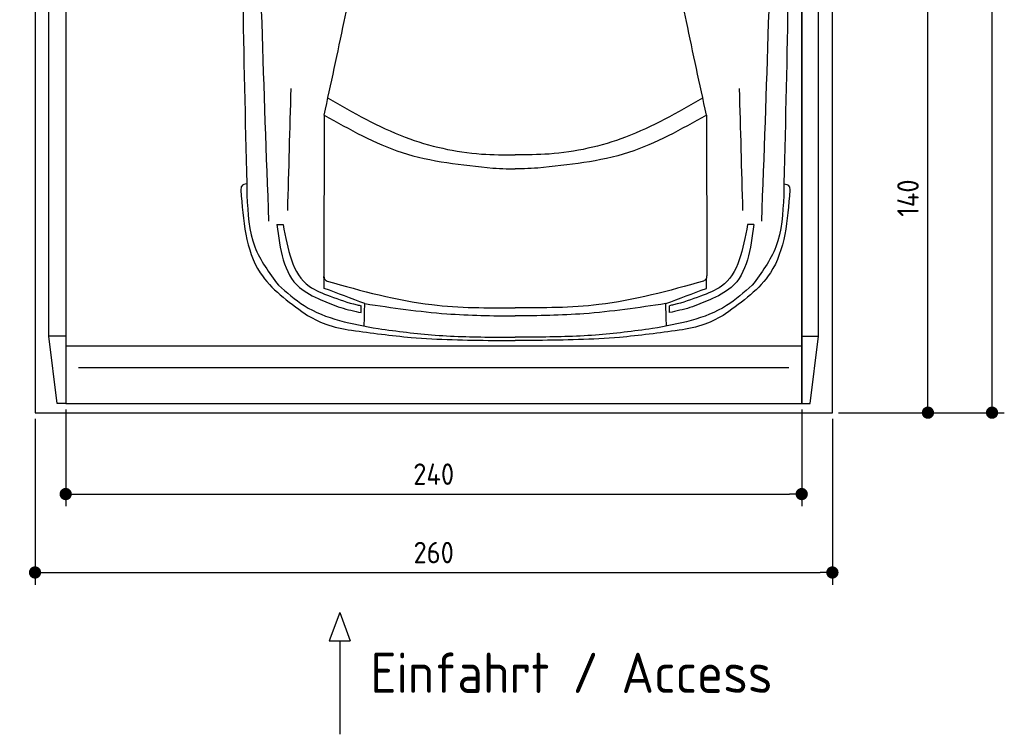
# Model space of a CAD drawing. Header units: millimetres. Extents: x -20 to 3211, y -1049 to 5673.
# Tile 1 of 4: x 0 to 3211, y -1049 to 1282. Entities that reach past the tile are written whole.
import ezdxf

# ---------------------------------------------------------------- set-up
doc = ezdxf.new("R2010")
doc.units = ezdxf.units.MM
for name, color, linetype in [('4', 3, 'Continuous'), ('5', 3, 'Continuous'), ('car', 1, 'Continuous')]:
    doc.layers.add(name, color=color, linetype=linetype)
doc.styles.get("Standard").update_dxf_attribs({"font": 'ISOCP.SHX'})
doc.dimstyles.new('GEN-ISO', dxfattribs={"dimscale": 20, "dimtxt": 3.5, "dimasz": 2, "dimexe": 2, "dimexo": 1, "dimgap": 1.5, "dimtad": 1, "dimdec": 1, "dimdsep": 46, "dimtxsty": 'STANDARD', "dimblk": 'PUNKT', "dimcen": 2, "dimclrd": 256, "dimclre": 256, "dimclrt": 2, "dimadec": 0, "dimazin": 0, "dimtp": 0.1, "dimtm": 0.1, "dimtfac": 0.71, "dimtdec": 1, "dimtmove": 2, "dimatfit": 3, "dimldrblk": 'PUNKT', "dimfxl": 1, "dimtolj": 1, "dimarcsym": 0})

# ---------------------------------------------------------------- blocks, each defined once
blk = doc.blocks.new('PUNKT')
at = {"layer": '4', "color": 0, "linetype": 'ByBlock'}
blk.add_line((-0.5, 0), (-1, 0), dxfattribs=at)
at = {"layer": '4', "color": 0, "linetype": 'ByBlock', "const_width": 0.5}
blk.add_lwpolyline([(-0.25, 0, 1), (0.25, 0, 1)], format="xyb", close=True, dxfattribs=at)
blk = doc.blocks.new('*D3')
at = {"layer": '5', "lineweight": -2}
for p, q in [((2720, 5300), (3210.6, 5300)), ((3170.6, 40), (3170.6, 5260)), ((2670, 0), (3210.6, 0))]:
    blk.add_line(p, q, dxfattribs=at)
at = {"layer": 'DEFPOINTS', "color": 0}
for p in [(2700, 5300), (3170.6, 5300), (2650, 0)]:
    blk.add_point(p, dxfattribs=at)
at = {"layer": '5', "lineweight": -2, "xscale": 40, "yscale": 40, "zscale": 40}
for p, rotation in [((3170.6, 5300), 90), ((3170.6, 0), 270)]:
    blk.add_blockref('PUNKT', p, dxfattribs=dict(at, rotation=rotation))
at = {"layer": '5', "color": 2, "insert": (3105.6, 2650), "char_height": 70, "attachment_point": 5, "rotation": 90}
blk.add_mtext('\\A1;530', dxfattribs=at)
blk = doc.blocks.new('*D4')
at = {"layer": '5', "lineweight": -2}
for p, q in [((50, -20), (50, -561.3)), ((2650, -20), (2650, -561.3)), ((90, -521.3), (2610, -521.3))]:
    blk.add_line(p, q, dxfattribs=at)
at = {"layer": 'DEFPOINTS', "color": 0}
for p in [(50, 0), (2650, 0), (2650, -521.3)]:
    blk.add_point(p, dxfattribs=at)
at = {"layer": '5', "lineweight": -2, "xscale": 40, "yscale": 40, "zscale": 40, "rotation": 180}
blk.add_blockref('PUNKT', (50, -521.3), dxfattribs=at)
at = {"layer": '5', "lineweight": -2, "xscale": 40, "yscale": 40, "zscale": 40}
blk.add_blockref('PUNKT', (2650, -521.3), dxfattribs=at)
at = {"layer": '5', "color": 2, "insert": (1350, -456.3), "char_height": 70, "attachment_point": 5}
blk.add_mtext('260', dxfattribs=at)
blk = doc.blocks.new('*D5')
at = {"layer": '5', "lineweight": -2}
for p, q in [((150, 10), (150, -305.5)), ((2550, 10), (2550, -305.5)), ((190, -265.5), (2510, -265.5))]:
    blk.add_line(p, q, dxfattribs=at)
at = {"layer": 'DEFPOINTS', "color": 0}
for p in [(150, 30), (2550, 30), (2550, -265.5)]:
    blk.add_point(p, dxfattribs=at)
at = {"layer": '5', "lineweight": -2, "xscale": 40, "yscale": 40, "zscale": 40, "rotation": 180}
blk.add_blockref('PUNKT', (150, -265.5), dxfattribs=at)
at = {"layer": '5', "lineweight": -2, "xscale": 40, "yscale": 40, "zscale": 40}
blk.add_blockref('PUNKT', (2550, -265.5), dxfattribs=at)
at = {"layer": '5', "color": 2, "insert": (1350, -200.5), "char_height": 70, "attachment_point": 5}
blk.add_mtext('240', dxfattribs=at)
blk = doc.blocks.new('*D6')
at = {"layer": '5', "lineweight": -2}
for p, q in [((2720, 1400), (3001.5, 1400)), ((2961.5, 40), (2961.5, 1360)), ((2670, 0), (3001.5, 0))]:
    blk.add_line(p, q, dxfattribs=at)
at = {"layer": 'DEFPOINTS', "color": 0}
for p in [(2700, 1400), (2961.5, 1400), (2650, 0)]:
    blk.add_point(p, dxfattribs=at)
at = {"layer": '5', "lineweight": -2, "xscale": 40, "yscale": 40, "zscale": 40}
for p, rotation in [((2961.5, 1400), 90), ((2961.5, 0), 270)]:
    blk.add_blockref('PUNKT', p, dxfattribs=dict(at, rotation=rotation))
at = {"layer": '5', "color": 2, "insert": (2896.5, 700), "char_height": 70, "attachment_point": 5, "rotation": 90}
blk.add_mtext('\\A1;140', dxfattribs=at)

msp = doc.modelspace()

# ---------------------------------------------------------------- linework, layer by layer
for p, q in [((150, 250), (95, 250)), ((122.5, 30), (95, 250)), ((2550, 250), (2605, 250)), ((2577.5, 30), (2605, 250)), ((150, 218), (2550, 218)), ((1043.48, -651.91), (1008.97, -744.61)), ((1043.48, -651.91), (1077.98, -744.61)), ((1008.97, -744.61), (1077.98, -744.61)), ((1043.48, -744.61), (1043.48, -1049.24))]:
    msp.add_line(p, q)
msp.add_lwpolyline([(2700, 5200), (2650, 5200), (2650, 5300), (50, 5300), (50, 5200), (0, 5200), (0, 1400), (50, 1400), (50, 0), (2650, 0), (2650, 1400), (2700, 1400)], close=True)
for points in [[(95, 5210), (150, 5210), (150, 30), (122.5, 30)], [(95, 250), (95, 5210)], [(150, 30), (2550, 30), (2550, 5210)], [(150, 5210), (150, 30)], [(2605, 5210), (2550, 5210), (2550, 30), (2577.5, 30)], [(2605, 250), (2605, 5210)], [(2507.98, 146.19), (1400, 146.19), (192.02, 146.19)]]:
    msp.add_lwpolyline(points)
at = {"layer": 'car'}
for p, q in [((992.92, 970.86), (992.06, 447.47)), ((2239.41, 970.84), (2240.26, 447.45)), ((838.5, 614.11), (859.01, 613.58)), ((2393.83, 614.09), (2373.32, 613.56)), ((1113.58, 326.5), (1113.58, 348.96)), ((2118.74, 326.48), (2118.74, 348.94)), ((1544.43, 235.7), (1616.16, 235.7)), ((1554.05, 246.28), (1616.16, 245.83)), ((1678.27, 246.28), (1616.16, 245.83)), ((1687.88, 235.7), (1616.16, 235.7))]:
    msp.add_line(p, q, dxfattribs=at)
for points, knots in [([(812.66, 625.14), (796.79, 1056.14), (762.67, 1982.73), (777.15, 2909.68), (788.94, 3405.5)], [0, 0, 0, 0, 1293.6136458, 2781.0913078, 2781.0913078, 2781.0913078, 2781.0913078]), ([(2419.67, 625.11), (2435.55, 1056.12), (2469.69, 1982.71), (2455.24, 2909.66), (2443.46, 3405.47)], [0, 0, 0, 0, 1293.6136458, 2781.0913078, 2781.0913078, 2781.0913078, 2781.0913078]), ([(738.3, 3394.77), (727.38, 2915.69), (710.31, 2020.13), (731.34, 1124.62), (741.12, 708.16)], [283.9698587, 283.9698587, 283.9698587, 283.9698587, 1721.3370464, 2970.9050259, 2970.9050259, 2970.9050259, 2970.9050259]), ([(2494.1, 3394.74), (2505.01, 2915.66), (2522.05, 2020.11), (2501, 1124.6), (2491.21, 708.14)], [283.9698587, 283.9698587, 283.9698587, 283.9698587, 1721.3370464, 2970.9050259, 2970.9050259, 2970.9050259, 2970.9050259]), ([(992.92, 970.86), (1014.88, 1072.48), (1045.56, 1214.51), (1074.83, 1356.84), (1083.16, 1397.33)], [0, 0, 0, 0, 311.9023012, 435.9160376, 435.9160376, 435.9160376, 435.9160376]), ([(2239.41, 970.84), (2217.46, 1072.46), (2186.78, 1214.5), (2157.52, 1356.82), (2149.19, 1397.31)], [0, 0, 0, 0, 311.9023012, 435.9160376, 435.9160376, 435.9160376, 435.9160376]), ([(1005.57, 1025.7), (1087.25, 978.95), (1243.02, 889.8), (1457.47, 841.69), (1579.35, 841.12), (1616.17, 840.95)], [0, 0, 0, 0, 281.2556803, 536.382347, 646.808065, 646.808065, 646.808065, 646.808065]), ([(2226.76, 1025.68), (2145.08, 978.94), (1989.32, 889.79), (1774.86, 841.68), (1652.98, 841.12), (1616.17, 840.95)], [0, 0, 0, 0, 281.2556803, 536.382347, 646.808065, 646.808065, 646.808065, 646.808065]), ([(992.92, 970.86), (1075.6, 924.2), (1246.63, 827.69), (1442.22, 808.1), (1543.25, 797.98)], [0, 0, 0, 0, 281.575554, 582.4593078, 582.4593078, 582.4593078, 582.4593078]), ([(2239.41, 970.84), (2156.73, 924.19), (1985.7, 827.68), (1790.11, 808.1), (1689.08, 797.98)], [0, 0, 0, 0, 281.575554, 582.4593078, 582.4593078, 582.4593078, 582.4593078]), ([(1543.25, 797.98), (1557.48, 797.06), (1581.76, 795.48), (1606.09, 795.4), (1616.17, 795.36)], [0, 0, 0, 0, 42.7526719, 72.9754445, 72.9754445, 72.9754445, 72.9754445]), ([(1689.08, 797.98), (1674.85, 797.06), (1650.57, 795.48), (1626.24, 795.39), (1616.17, 795.36)], [0, 0, 0, 0, 42.7526719, 72.9754445, 72.9754445, 72.9754445, 72.9754445]), ([(740.19, 746.55), (733.61, 745.14), (721.71, 742.58), (721.37, 730.74), (721.22, 725.45)], [0, 0, 0, 0, 17.6855738, 31.9747259, 31.9747259, 31.9747259, 31.9747259]), ([(2492.14, 746.53), (2498.72, 745.11), (2510.62, 742.56), (2510.96, 730.72), (2511.11, 725.43)], [0, 0, 0, 0, 17.6855738, 31.9747259, 31.9747259, 31.9747259, 31.9747259]), ([(721.22, 725.45), (728.71, 627.72), (741.56, 459.92), (874.95, 362.67), (930.65, 322.07)], [0, 0, 0, 0, 276.6193928, 474.9249952, 474.9249952, 474.9249952, 474.9249952]), ([(741.12, 708.16), (744.03, 650.36), (749.47, 542.59), (813.68, 456.41), (843.46, 416.44)], [0, 0, 0, 0, 169.1446437, 315.395211, 315.395211, 315.395211, 315.395211]), ([(2511.11, 725.43), (2503.62, 627.69), (2490.76, 459.9), (2357.37, 362.65), (2301.67, 322.05)], [0, 0, 0, 0, 276.6193928, 474.9249952, 474.9249952, 474.9249952, 474.9249952]), ([(2491.21, 708.14), (2488.29, 650.34), (2482.85, 542.56), (2418.64, 456.38), (2388.86, 416.42)], [0, 0, 0, 0, 169.1446437, 315.395211, 315.395211, 315.395211, 315.395211]), ([(838.5, 614.11), (849.05, 534.08), (863.55, 424.18), (956.96, 379.95), (982.35, 367.92)], [0, 0, 0, 0, 218.0440249, 299.4054584, 299.4054584, 299.4054584, 299.4054584]), ([(859.01, 613.58), (873.63, 533.34), (893.3, 425.37), (988.09, 389.19), (1012.43, 379.89)], [0, 0, 0, 0, 218.4397328, 293.9209562, 293.9209562, 293.9209562, 293.9209562]), ([(2373.32, 613.56), (2358.69, 533.32), (2339.02, 425.35), (2244.23, 389.17), (2219.89, 379.88)], [0, 0, 0, 0, 218.4397328, 293.9209562, 293.9209562, 293.9209562, 293.9209562]), ([(2393.83, 614.09), (2383.27, 534.06), (2368.77, 424.16), (2275.36, 379.93), (2249.97, 367.91)], [0, 0, 0, 0, 218.0440249, 299.4054584, 299.4054584, 299.4054584, 299.4054584]), ([(992.06, 447.47), (992.29, 443.53), (992.74, 435.76), (999.07, 431.25), (1002.18, 429.03)], [0, 0, 0, 0, 11.2191559, 22.0826584, 22.0826584, 22.0826584, 22.0826584]), ([(1002.18, 429.03), (1115.39, 397.6), (1316.56, 341.77), (1525.01, 341.76), (1616.16, 341.76)], [0, 0, 0, 0, 350.4108358, 622.6640922, 622.6640922, 622.6640922, 622.6640922]), ([(2230.14, 429.01), (2116.93, 397.59), (1915.76, 341.76), (1707.3, 341.76), (1616.16, 341.76)], [0, 0, 0, 0, 350.4108358, 622.6640922, 622.6640922, 622.6640922, 622.6640922]), ([(2240.26, 447.45), (2240.03, 443.51), (2239.58, 435.74), (2233.25, 431.23), (2230.14, 429.01)], [0, 0, 0, 0, 11.2191559, 22.0826584, 22.0826584, 22.0826584, 22.0826584]), ([(843.46, 416.44), (870.63, 392.31), (961.47, 311.66), (1083.37, 289.68), (1168.8, 274.27)], [0, 0, 0, 0, 107.7841305, 360.2185818, 360.2185818, 360.2185818, 360.2185818]), ([(2388.86, 416.42), (2361.68, 392.29), (2270.85, 311.65), (2148.95, 289.66), (2063.52, 274.26)], [0, 0, 0, 0, 107.7841305, 360.2185818, 360.2185818, 360.2185818, 360.2185818]), ([(982.35, 367.92), (1003.7, 358.88), (1046.13, 340.91), (1091.19, 331.28), (1113.58, 326.5)], [0, 0, 0, 0, 69.377531, 137.8923851, 137.8923851, 137.8923851, 137.8923851]), ([(1012.43, 379.89), (1041.28, 369.32), (1074.59, 357.12), (1109.23, 349.87), (1113.87, 348.89)], [0, 0, 0, 0, 91.8951121, 106.1269216, 106.1269216, 106.1269216, 106.1269216]), ([(1125.37, 355.92), (1214.19, 342.63), (1376.94, 318.28), (1541.44, 316.33), (1616.16, 315.44)], [0, 0, 0, 0, 269.0483183, 492.9614238, 492.9614238, 492.9614238, 492.9614238]), ([(2106.95, 355.9), (2018.12, 342.62), (1855.38, 318.27), (1690.88, 316.32), (1616.16, 315.44)], [0, 0, 0, 0, 269.0483183, 492.9614238, 492.9614238, 492.9614238, 492.9614238]), ([(2219.89, 379.88), (2191.04, 369.31), (2157.73, 357.1), (2123.09, 349.85), (2118.45, 348.88)], [0, 0, 0, 0, 91.8951121, 106.1269216, 106.1269216, 106.1269216, 106.1269216]), ([(2249.97, 367.91), (2228.62, 358.86), (2186.19, 340.89), (2141.13, 331.27), (2118.74, 326.48)], [0, 0, 0, 0, 69.377531, 137.8923851, 137.8923851, 137.8923851, 137.8923851]), ([(930.65, 322.07), (952.6, 309.59), (999.88, 282.73), (1053.58, 273.7), (1082.33, 268.86)], [0, 0, 0, 0, 75.1751048, 161.8549901, 161.8549901, 161.8549901, 161.8549901]), ([(2301.67, 322.05), (2279.71, 309.57), (2232.44, 282.72), (2178.74, 273.68), (2149.98, 268.85)], [0, 0, 0, 0, 75.1751048, 161.8549901, 161.8549901, 161.8549901, 161.8549901]), ([(1082.33, 268.86), (1146.99, 260.03), (1300.25, 239.1), (1454.98, 236.95), (1544.43, 235.7)], [0, 0, 0, 0, 195.6036309, 463.6607574, 463.6607574, 463.6607574, 463.6607574]), ([(1168.8, 274.27), (1230.74, 266.03), (1358.58, 249.01), (1487.56, 247.21), (1554.05, 246.28)], [0, 0, 0, 0, 187.2779954, 386.5628783, 386.5628783, 386.5628783, 386.5628783]), ([(2063.52, 274.26), (2001.58, 266.02), (1873.73, 249), (1744.76, 247.2), (1678.27, 246.28)], [0, 0, 0, 0, 187.2779954, 386.5628783, 386.5628783, 386.5628783, 386.5628783]), ([(2149.98, 268.85), (2085.33, 260.02), (1932.06, 239.09), (1777.34, 236.94), (1687.88, 235.7)], [0, 0, 0, 0, 195.6036309, 463.6607574, 463.6607574, 463.6607574, 463.6607574])]:
    msp.add_open_spline(points, degree=3, knots=knots, dxfattribs=at)
for points in [[(874.01, 659.31), (877.69, 791.99), (881.38, 924.66), (885.07, 1057.34)], [(2358.32, 659.29), (2354.64, 791.97), (2350.95, 924.64), (2347.27, 1057.32)], [(993.19, 405.53), (992.87, 418.6), (992.56, 431.68), (992.24, 444.75)], [(2239.13, 405.51), (2239.45, 418.59), (2239.76, 431.66), (2240.08, 444.73)], [(1125.37, 355.92), (1081.31, 372.46), (1037.25, 388.99), (993.19, 405.53)], [(2106.95, 355.9), (2151.01, 372.44), (2195.07, 388.98), (2239.13, 405.51)], [(1123.36, 282.64), (1124.03, 307.07), (1124.7, 331.49), (1125.37, 355.92)], [(2108.95, 282.63), (2108.28, 307.05), (2107.62, 331.48), (2106.95, 355.9)]]:
    msp.add_open_spline(points, degree=3, dxfattribs=at)

# ---------------------------------------------------------------- texts
msp.add_text('Einfahrt / Access', height=131.25).set_placement((1143.89, -914.18))

# ---------------------------------------------------------------- dimensions: what is measured, and where the dimension line sits
at = {"layer": '5'}
for base, p2, picture, middle in [((3170.6, 5300), (2700, 5300), '*D3', (3105.6, 2650)), ((2961.5, 1400), (2700, 1400), '*D6', (2896.5, 700))]:
    dim = msp.add_linear_dim(base=base, p1=(2650, 0), p2=p2, angle=270, dimstyle='GEN-ISO', override={"dimlfac": 0.1}, dxfattribs=at)
    dim.commit()
    dim.dimension.update_dxf_attribs({"geometry": picture, "text_midpoint": middle})
for base, p1, p2, picture, middle in [((2650, -521.33), (50, 0), (2650, 0), '*D4', (1350, -456.32)), ((2550, -265.52), (150, 30), (2550, 30), '*D5', (1350, -200.51))]:
    dim = msp.add_linear_dim(base=base, p1=p1, p2=p2, dimstyle='GEN-ISO', override={"dimlfac": 0.1, "dimtolj": 0}, dxfattribs=at)
    dim.commit()
    dim.dimension.update_dxf_attribs({"geometry": picture, "text_midpoint": middle})

doc.saveas('drawing.dxf')
